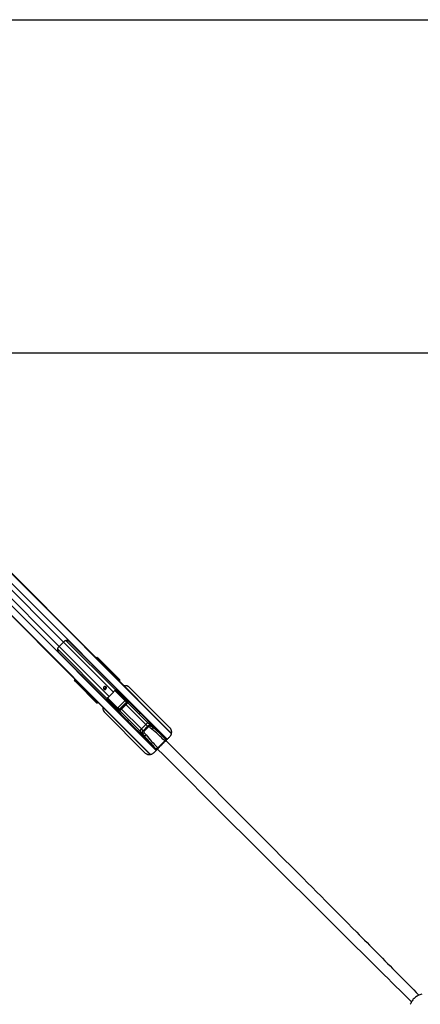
# Model space of a CAD drawing. Header units: millimetres. Extents: x 20 to 19631, y 28 to 16288.
# Tile 84 of 124: x 7122 to 8401, y 13040 to 16179. Entities that reach past the tile are written whole.
import ezdxf

# ---------------------------------------------------------------- set-up
doc = ezdxf.new("R2010")
doc.units = ezdxf.units.MM
doc.header["$LTSCALE"] = 2
doc.layers.add('COMPONENT_GEOMETRY', color=7, linetype='Continuous')
doc.styles.add('SLDTEXTSTYLE0', font='TXT', dxfattribs={"width": 0.75})
doc.dimstyles.new('SLDDIMSTYLE1', dxfattribs={"dimtxt": 100, "dimasz": 6.604, "dimexe": 0, "dimexo": 0.0625, "dimgap": 25, "dimtad": 0, "dimtih": 1, "dimtoh": 1, "dimdec": 1, "dimrnd": 1e-09, "dimzin": 12, "dimdsep": 46, "dimtxsty": 'SLDTEXTSTYLE0', "dimsah": 1, "dimcen": 0.09, "dimadec": 0, "dimazin": 3, "dimtfac": 1, "dimtdec": 1, "dimtofl": 0, "dimtmove": 0, "dimatfit": 3, "dimfxl": 1, "dimfrac": 2, "dimtolj": 1, "dimtzin": 12, "dimarcsym": 0})

# ---------------------------------------------------------------- blocks, each defined once
blk = doc.blocks.new('_D_2')
at = {"layer": 'COMPONENT_GEOMETRY', "color": 7}
for p, q in [((7072.8, 16178.8), (13410.4, 16178.8)), ((13404, 16178.8), (13404, 13243.2)), ((13167, 13222.9), (13136.6, 13222.9)), ((13136.6, 13222.9), (13136.6, 13064.1)), ((13641.1, 13222.9), (13671.5, 13222.9)), ((13671.5, 13222.9), (13671.5, 13064.1)), ((13136.6, 13064.1), (13167, 13064.1)), ((13671.5, 13064.1), (13641.1, 13064.1)), ((13404, 9978.9), (13404, 12914.5)), ((8897.8, 9978.9), (13410.4, 9978.9))]:
    blk.add_line(p, q, dxfattribs=at)
for points in [[(13404, 16178.8), (13403, 16172.2), (13405.1, 16172.2)], [(13404, 9978.9), (13405.1, 9985.5), (13403, 9985.5)]]:
    blk.add_solid(points, dxfattribs=at)
at = {"layer": 'COMPONENT_GEOMETRY', "color": 7, "char_height": 100, "attachment_point": 1, "style": 'SLDTEXTSTYLE0'}
for s, insert in [('10\'2.05"', (13167, 13193)), ('3100mm', (13131.3, 13043.4))]:
    blk.add_mtext(s, dxfattribs=dict(at, insert=insert))

msp = doc.modelspace()

# ---------------------------------------------------------------- linework, layer by layer
at = {"color": 7, "linetype": 'Continuous', "lineweight": 25}
for p, q in [((6339.85, 15170.79), (7366.65, 14143.99)), ((6342.27, 15167.82), (7381.88, 14128.2)), ((6274.94, 15100.48), (7319.41, 14056.01)), ((6572.29, 14802.58), (7303.69, 14071.18)), ((7262.04, 14194.64), (7248.12, 14180.71)), ((7592.02, 13883.97), (7278.86, 14197.13)), ((7245.63, 14163.89), (7558.79, 13850.73)), ((7366.65, 14143.99), (7370.95, 14139.68)), ((7369.58, 14145.7), (7372.25, 14143.04)), ((7372.04, 14143.84), (7369.58, 14145.7)), ((7370.95, 14139.68), (7378.46, 14132.17)), ((7373.44, 14139.33), (7372.2, 14140.26)), ((7372.25, 14143.04), (7373.49, 14142.1)), ((7421.12, 14092.41), (7375.68, 14137.84)), ((7377.32, 14138.54), (7439.69, 14076.17)), ((7377.78, 14138.51), (7441.44, 14074.85)), ((7378.46, 14132.17), (7383.63, 14127)), ((7381.88, 14128.2), (7393.47, 14115.76)), ((7381.88, 14128.2), (7386.19, 14123.89)), ((7383.63, 14127), (7389.66, 14120.97)), ((7386.19, 14123.89), (7393.07, 14116.51)), ((7386.19, 14123.89), (7392.08, 14118)), ((7389.66, 14120.97), (7391.82, 14118.82)), ((7391.82, 14118.82), (7606.9, 13903.74)), ((7393.07, 14116.51), (7392.08, 14118)), ((7392.08, 14118), (7394.24, 14115.85)), ((7395.49, 14113.94), (7394.24, 14115.85)), ((7299.72, 14070.5), (7297.05, 14073.18)), ((7298.91, 14070.71), (7297.05, 14073.18)), ((7300.66, 14069.26), (7299.72, 14070.5)), ((7302.49, 14070.56), (7303.43, 14069.31)), ((7303.69, 14071.18), (7307.98, 14066.89)), ((7366.58, 14003.06), (7304.21, 14065.43)), ((7304.24, 14064.97), (7367.9, 14001.31)), ((7304.91, 14067.07), (7350.35, 14021.63)), ((7307.98, 14066.89), (7320.59, 14054.28)), ((7428.13, 14084.23), (7421.43, 14092.31)), ((7422.81, 14092.34), (7429.5, 14084.27)), ((7430.58, 14083.19), (7425.79, 14089.21)), ((7425.89, 14089.1), (7425.79, 14089.21)), ((7430.65, 14083.12), (7425.89, 14089.1)), ((7428.81, 14082.85), (7427.91, 14083.75)), ((7429.86, 14081.8), (7428.81, 14082.85)), ((7429.5, 14084.27), (7430.58, 14083.19)), ((7429.82, 14080.82), (7430.33, 14081.33)), ((7430.65, 14083.12), (7430.58, 14083.19)), ((7436.12, 14076.15), (7431.43, 14081.81)), ((7432.92, 14081.71), (7437.49, 14076.2)), ((7438.49, 14075.2), (7435.27, 14079.24)), ((7438.55, 14075.13), (7435.34, 14079.15)), ((7435.62, 14075.39), (7435.9, 14075.67)), ((7435.62, 14075.39), (7436.51, 14074.49)), ((7435.9, 14075.67), (7436.79, 14074.77)), ((7436.79, 14074.77), (7436.51, 14074.49)), ((7436.51, 14074.49), (7437.49, 14073.52)), ((7437.77, 14073.8), (7436.79, 14074.77)), ((7437.49, 14076.2), (7438.49, 14075.2)), ((7437.49, 14073.52), (7437.77, 14073.8)), ((7437.95, 14073.06), (7438.23, 14073.34)), ((7438.49, 14075.2), (7438.55, 14075.13)), ((7439.69, 14076.17), (7441.44, 14074.85)), ((7324.27, 14051.49), (7319.41, 14056.01)), ((7319.41, 14056.01), (7325.72, 14049.71)), ((7320.59, 14054.28), (7322.75, 14052.13)), ((7322.75, 14052.13), (7538.51, 13836.37)), ((7325.72, 14049.71), (7326.09, 14049.46)), ((7421.26, 14035.42), (7407.34, 14021.49)), ((7462.9, 14004.73), (7428.41, 14039.22)), ((7428.89, 14040.15), (7463.38, 14005.66)), ((7465.57, 14005.67), (7430.87, 14040.29)), ((7433.46, 14040.53), (7467.43, 14006.64)), ((7435.42, 14040.42), (7435.15, 14040.15)), ((7601.43, 13921.66), (7473.19, 14049.9)), ((7358.48, 14013.25), (7350.41, 14019.94)), ((7350.44, 14021.33), (7358.52, 14014.62)), ((7353.55, 14016.96), (7359.56, 14012.17)), ((7353.55, 14016.96), (7353.67, 14016.87)), ((7353.66, 14016.86), (7359.63, 14012.11)), ((7359.56, 14012.17), (7358.48, 14013.25)), ((7359.01, 14014.85), (7359.9, 14013.95)), ((7359.9, 14013.95), (7360.96, 14012.89)), ((7360.94, 14011.32), (7366.6, 14006.63)), ((7366.56, 14005.26), (7361.04, 14009.83)), ((7361.42, 14012.43), (7361.93, 14012.94)), ((7363.52, 14007.48), (7367.55, 14004.27)), ((7363.6, 14007.41), (7367.63, 14004.2)), ((7367.55, 14004.27), (7366.56, 14005.26)), ((7367.9, 14001.31), (7366.58, 14003.06)), ((7367.08, 14006.86), (7367.36, 14007.14)), ((7367.98, 14005.96), (7367.08, 14006.86)), ((7368.26, 14006.24), (7367.36, 14007.14)), ((7368.26, 14006.24), (7367.98, 14005.96)), ((7367.98, 14005.96), (7368.95, 14004.99)), ((7369.23, 14005.27), (7368.26, 14006.24)), ((7368.95, 14004.99), (7369.23, 14005.27)), ((7369.42, 14004.52), (7369.7, 14004.8)), ((7369.7, 14004.8), (7369.87, 14005)), ((7401.73, 14011.65), (7401.93, 14013.9)), ((7436.11, 13975.32), (7402.22, 14009.29)), ((7402.61, 14007.6), (7402.33, 14007.33)), ((7402.46, 14011.88), (7437.08, 13977.18)), ((7437.09, 13979.37), (7402.6, 14013.86)), ((7403.53, 14014.35), (7438.02, 13979.86)), ((7435.24, 13984.83), (7457.92, 14007.51)), ((7458.13, 14007.3), (7435.45, 13984.62)), ((7439.77, 13979.45), (7463.3, 14002.99)), ((7463.73, 14002.57), (7440.19, 13979.03)), ((7440.24, 13976.93), (7465.82, 14002.52)), ((7442.12, 13975.05), (7467.7, 14000.64)), ((7448.83, 14026.49), (7462.93, 14012.42)), ((7457.92, 14007.51), (7458.13, 14007.3)), ((7458.07, 14008.75), (7462.9, 14004.73)), ((7463.3, 14002.99), (7458.13, 14007.3)), ((7467.43, 14006.64), (7462.93, 14012.42)), ((7463.3, 14002.99), (7463.73, 14002.57)), ((7467.85, 14006.18), (7463.39, 14011.91)), ((7495.15, 13980.13), (7463.44, 14011.84)), ((7393.56, 13970.27), (7521.8, 13842.03)), ((7416.27, 13993.92), (7430.33, 13979.82)), ((7430.33, 13979.82), (7436.11, 13975.32)), ((7430.84, 13979.37), (7436.58, 13974.91)), ((7430.92, 13979.31), (7462.62, 13947.6)), ((7438.02, 13979.86), (7434, 13984.68)), ((7435.24, 13984.83), (7435.45, 13984.62)), ((7435.45, 13984.62), (7439.77, 13979.45)), ((7439.77, 13979.45), (7440.19, 13979.03)), ((7548.34, 13926.94), (7509.6, 13965.68)), ((7477.07, 13933.15), (7515.82, 13894.41)), ((7514.06, 13903.24), (7506.85, 13910.45)), ((7507.48, 13908.34), (7520.25, 13895.57)), ((7510.72, 13917.64), (7525.11, 13932.03)), ((7516.2, 13912.17), (7510.72, 13917.64)), ((7516.2, 13912.17), (7530.59, 13926.55)), ((7516.2, 13912.17), (7518.45, 13909.91)), ((7532.84, 13924.3), (7518.45, 13909.91)), ((7530.59, 13926.55), (7525.11, 13932.03)), ((7530.59, 13926.55), (7532.84, 13924.3)), ((7539.52, 13928.69), (7532.31, 13935.9)), ((7534.41, 13935.27), (7547.18, 13922.5)), ((7588.04, 13885.55), (7544.12, 13929.47)), ((7557.21, 13854.72), (7513.29, 13898.64)), ((7562.8, 13857.61), (7585.14, 13879.96)), ((7582.34, 13892.25), (7581.83, 13891.76)), ((7584.47, 13880.62), (7585.14, 13879.96)), ((7585.14, 13879.96), (7585.14, 13879.96)), ((7588.71, 13884.88), (7588.04, 13885.55)), ((7590.83, 13882.75), (7588.71, 13884.88)), ((7550.08, 13842.03), (7561.82, 13853.77)), ((7551, 13860.93), (7550.5, 13860.41)), ((7557.88, 13854.05), (7557.21, 13854.72)), ((7560, 13851.92), (7557.88, 13854.05)), ((7562.13, 13858.28), (7562.8, 13857.61)), ((7562.8, 13857.61), (7562.8, 13857.61))]:
    msp.add_line(p, q, dxfattribs=at)
at = {"color": 8, "linetype": 'Continuous', "lineweight": 25}
for p, q in [((6344.23, 15164.85), (7606.62, 13902.46)), ((6329.46, 15149.08), (7593.29, 13885.24)), ((6277.9, 15098.53), (7539.79, 13836.64)), ((6293.68, 15113.29), (7557.51, 13849.46)), ((6356.02, 15072.81), (7248.12, 14180.71)), ((6369.94, 15086.74), (7262.04, 14194.64)), ((7262.04, 14194.64), (7421.26, 14035.42)), ((7270.03, 14199.82), (7427.9, 14041.94)), ((7242.93, 14172.73), (7400.81, 14014.85)), ((7248.12, 14180.71), (7407.34, 14021.49)), ((7372.31, 14138.32), (7373.44, 14139.33)), ((7375.68, 14137.84), (7374.15, 14136.48)), ((7394.24, 14115.85), (7606.83, 13903.26)), ((7303.43, 14069.31), (7304.43, 14070.44)), ((7306.27, 14068.6), (7304.91, 14067.07)), ((7419.8, 14090.83), (7421.12, 14092.41)), ((7421.39, 14092.27), (7420.01, 14090.62)), ((7427.4, 14083.24), (7427.91, 14083.75)), ((7428.81, 14082.85), (7428.3, 14082.34)), ((7429.35, 14081.29), (7429.86, 14081.8)), ((7430.33, 14081.33), (7429.86, 14081.8)), ((7430.03, 14080.6), (7431.16, 14081.95)), ((7431.43, 14081.81), (7430.24, 14080.39)), ((7431.38, 14082.15), (7430.84, 14082.69)), ((7437.49, 14073.52), (7437.95, 14073.06)), ((7437.77, 14073.8), (7438.23, 14073.34)), ((7437.85, 14072.79), (7437.87, 14072.8)), ((7325.72, 14049.71), (7538.96, 13836.46)), ((7457.83, 14008.29), (7425.76, 14040.36)), ((7426.16, 14040.66), (7458.07, 14008.75)), ((7427.79, 14041.69), (7428.86, 14040.83)), ((7350.35, 14021.63), (7351.92, 14022.95)), ((7352.13, 14022.74), (7350.49, 14021.37)), ((7359.01, 14014.85), (7359.52, 14015.36)), ((7359.64, 14012.1), (7359.56, 14012.17)), ((7360.41, 14014.46), (7359.9, 14013.95)), ((7360.07, 14011.91), (7360.6, 14011.38)), ((7360.8, 14011.59), (7362.15, 14012.72)), ((7362.36, 14012.51), (7360.94, 14011.32)), ((7360.96, 14012.89), (7361.47, 14013.4)), ((7361.42, 14012.43), (7360.96, 14012.89)), ((7367.63, 14004.2), (7367.55, 14004.27)), ((7369.42, 14004.52), (7368.95, 14004.99)), ((7369.7, 14004.8), (7369.23, 14005.27)), ((7369.95, 14004.89), (7369.97, 14004.91)), ((7400.5, 14011.29), (7401.81, 14010.3)), ((7434, 13984.68), (7402.12, 14016.56)), ((7402.46, 14016.93), (7434.47, 13984.92)), ((7467.7, 14000.64), (7465.82, 14002.52)), ((7467.64, 14000.57), (7532.31, 13935.9)), ((7442.12, 13975.05), (7440.24, 13976.93)), ((7442.18, 13975.12), (7506.85, 13910.45)), ((7447.71, 13980.65), (7510.72, 13917.64)), ((7462.1, 13995.04), (7525.11, 13932.03)), ((7591.2, 13883.39), (7582.34, 13892.25)), ((7586.58, 13878.51), (7585.14, 13879.96)), ((7550.5, 13860.41), (7559.48, 13851.43)), ((7564.24, 13856.17), (7562.8, 13857.61))]:
    msp.add_line(p, q, dxfattribs=at)
at = {"color": 7, "linetype": 'Continuous', "lineweight": 25, "flags": 128}
for points in [[(8895.3, 15116.02), (8254.71, 15116.02), (7614.11, 15116.04), (6984.75, 15116.07), (6411.39, 15116.1)], [(7397.9, 14051.93), (7396.36, 14052.93), (7394.51, 14053.24), (7392.65, 14052.81), (7391.04, 14051.71), (7389.94, 14050.11), (7389.51, 14048.24), (7389.83, 14046.4), (7390.83, 14044.85), (7392.37, 14043.85), (7394.21, 14043.54), (7396.08, 14043.97), (7397.69, 14045.07), (7398.79, 14046.67), (7399.21, 14048.54), (7398.9, 14050.39), (7397.9, 14051.93)], [(7509.6, 13965.68), (7509.6, 13965.68), (7507.88, 13967.34), (7505.29, 13969.8), (7502.24, 13972.71), (7500.69, 13974.22), (7499.21, 13975.67), (7497.87, 13977.03), (7496.7, 13978.24), (7495.07, 13980.01), (7494.54, 13980.69), (7495.15, 13980.13), (7495.15, 13980.13)], [(7470.01, 13940.55), (7469.99, 13940.58), (7466.93, 13943.49), (7464.34, 13945.95), (7462.62, 13947.61), (7462.07, 13948.22), (7462.74, 13947.68), (7464.52, 13946.05), (7465.73, 13944.88), (7467.09, 13943.53), (7468.55, 13942.06), (7470.05, 13940.51), (7472.97, 13937.46), (7475.42, 13934.86), (7477.07, 13933.15), (7477.07, 13933.15)]]:
    msp.add_lwpolyline(points, dxfattribs=at)
at = {"color": 7, "linetype": 'Continuous', "lineweight": 25}
for centre, radius, start, end in [((7293.54, 14163.23), 44.48, 127.7826, 135.08299), ((7279.52, 14149.21), 44.48, 134.91701, 142.2174), ((7370.81, 14141.68), 1.98, 314.46278, 43.28196), ((7372.05, 14140.74), 1.98, 314.46278, 43.28196), ((7377.11, 14136.77), 1.79, 83.28389, 142.93745), ((7376.24, 14107.57), 18.97, 33.36609, 44.95795), ((7378.39, 14105.41), 18.97, 33.36609, 44.95795), ((7301.08, 14071.94), 1.98, 226.71804, 315.53722), ((7302.01, 14070.7), 1.98, 226.71804, 315.53722), ((7305.99, 14065.64), 1.79, 127.06255, 186.71611), ((7421.66, 14093.1), 0.878, 231.75739, 251.60224), ((7421.63, 14093.08), 0.796, 232.78764, 255.04984), ((7422.89, 14092.48), 0.161, 238.83961, 294.83918), ((7425.88, 14089.36), 0.178, 241.13554, 299.17095), ((7428.84, 14083.55), 0.98, 47.39254, 136.15841), ((7431.71, 14082.64), 0.878, 231.75739, 251.60224), ((7432.45, 14082.96), 1.34, 217.07771, 229.02906), ((7433.01, 14081.91), 0.222, 245.96385, 306.54975), ((7435.36, 14079.46), 0.237, 247.3806, 308.39441), ((7436.83, 14075.47), 0.98, 47.39254, 136.15841), ((7333.99, 14067.7), 18.96, 225.04062, 236.5012), ((7336.15, 14065.55), 18.97, 225.04205, 236.63391), ((7393.08, 14049.38), 3.27, 170.87202, 318.67567), ((7392.99, 14049.76), 5.05, 237.85467, 32.14533), ((7393.34, 14049.66), 3.27, 311.86542, 98.5869), ((7379.5, 14077.23), 59.1, 314.96371, 320.45217), ((7429.18, 14039.87), 1.01, 108.69471, 219.84659), ((7429.5, 14039.24), 1.1, 124.00776, 180.96676), ((7430.8, 14040.58), 1.96, 172.73075, 192.6305), ((7432.35, 14040.23), 1.48, 147.53565, 177.54384), ((7432.15, 14040.41), 0.618, 26.59048, 60.31331), ((7349.67, 14021.12), 0.796, 14.95016, 37.21236), ((7349.66, 14021.09), 0.878, 18.39776, 38.24261), ((7350.27, 14019.86), 0.161, 335.16082, 31.16039), ((7353.39, 14016.88), 0.178, 330.82905, 28.86446), ((7359.2, 14013.91), 0.98, 133.84159, 222.60746), ((7359.79, 14010.31), 1.34, 40.97094, 52.92229), ((7360.11, 14011.05), 0.878, 18.39776, 38.24261), ((7360.84, 14009.74), 0.222, 323.45025, 24.03615), ((7363.3, 14007.39), 0.237, 321.60559, 22.6194), ((7367.28, 14005.92), 0.98, 133.84159, 222.60746), ((7402.52, 14010.41), 1.48, 92.45616, 122.46435), ((7402.35, 14010.6), 0.618, 209.68669, 243.40952), ((7402.88, 14013.57), 1.01, 50.15341, 161.30529), ((7402.17, 14011.95), 1.96, 77.3695, 97.26925), ((7403.51, 14013.25), 1.1, 89.03324, 145.99224), ((7365.52, 14063.25), 59.1, 309.54783, 315.03629), ((7457.53, 14008.74), 0.549, 304.00776, 0.96676), ((7463.99, 14004.75), 1.1, 124.00776, 180.96676), ((7467.4, 14004.45), 2.2, 89.13131, 146.03914), ((7434.01, 13985.23), 0.549, 269.03324, 325.99224), ((7438.31, 13975.36), 2.2, 123.96086, 180.86869), ((7438, 13978.76), 1.1, 89.03324, 145.99224), ((7516.93, 13909.67), 10.1, 127.87112, 175.57307), ((7539.81, 13918.46), 33.92, 193.67343, 239.92676), ((7549.01, 13921.91), 43.69, 195.21172, 198.09368), ((7530.52, 13915.53), 24.13, 197.34007, 224.44159), ((7509.03, 13917.28), 14.92, 289.71769, 313.07071), ((7533.09, 13925.83), 10.1, 94.42693, 142.12888), ((7524.29, 13902.95), 33.92, 30.07324, 76.32657), ((7520.84, 13893.74), 43.69, 71.90632, 74.78828), ((7527.22, 13912.24), 24.13, 45.55841, 72.65993), ((7525.47, 13933.72), 14.92, 316.92929, 340.28231), ((7533.66, 13927.36), 14.36, 315.91477, 340.24584), ((7515.4, 13909.09), 14.36, 289.75416, 314.08523), ((7583.04, 13891.53), 1, 45, 134), ((7578.36, 13888.8), 10.21, 306.77, 341.38786), ((7579.03, 13888.14), 10.21, 306.77, 341.38786), ((7551.22, 13859.71), 1, 136, 225), ((7553.95, 13864.39), 10.21, 288.61214, 323.23), ((7554.62, 13863.73), 10.21, 288.61214, 323.23)]:
    msp.add_arc(centre, radius, start, end, dxfattribs=at)
at = {"color": 8, "linetype": 'Continuous', "lineweight": 25}
for centre, radius, start, end in [((7429.59, 14064.48), 11.74, 41.25076, 45.15531), ((7439.47, 14074.5), 1.68, 82.6449, 139.88631), ((7368.25, 14003.28), 1.68, 130.11369, 187.3551), ((7378.27, 14013.17), 11.74, 224.84469, 228.74924)]:
    msp.add_arc(centre, radius, start, end, dxfattribs=at)
at = {"color": 7, "linetype": 'Continuous', "lineweight": 25}
for centre, major_axis, ratio, start_param, end_param in [((7365.4, 14141.4), (4.24, 4.24), 0.3295798, 0.0460032, 1.1020644), ((7253.51, 14030.85), (-222.39, 222.39), 0.5087356, 4.6425758, 4.712389), ((7257.82, 14026.54), (-222.39, 222.39), 0.5087356, 4.6425758, 4.712389), ((7376.05, 14139.84), (4.33, -4.18), 0.0438581, 1.2020967, 2.7976428), ((7374.78, 14137.99), (1.57, -1.28), 0.2462972, 1.1660183, 2.7615644), ((7376.17, 14139.43), (2.88, -2.79), 0.0438581, 1.2020967, 2.7976428), ((7393.88, 14115.56), (-1.68, 1.76), 0.0656844, 1.3963176, 3.4917197), ((7301.36, 14077.35), (4.24, 4.24), 0.3295798, 2.0395283, 3.0955894), ((7302.91, 14066.7), (-4.18, 4.33), 0.0438581, 0.3439498, 1.939496), ((7303.32, 14066.59), (-2.79, 2.88), 0.0438581, 0.3439498, 1.939496), ((7304.76, 14067.98), (-1.28, 1.57), 0.2462972, 0.3800283, 1.9755744), ((7416.82, 14184.32), (-221.5, 221.5), 0.5107684, 1.5707963, 1.6406095), ((7421.12, 14180.03), (-221.5, 221.5), 0.5107684, 1.5707963, 1.6398026), ((7419.87, 14093.17), (1.41, 1.41), 0.7241758, 4.8869219, 4.9129515), ((7420.19, 14092.84), (1.77, 1.77), 0.5087004, 4.8869219, 4.9129515), ((7480.96, 14031.37), (-70.97, 74.51), 0.0008516, 0.6113881, 0.681222), ((7481.32, 14031.72), (-71.32, 74.15), 0.0006481, 0.6130958, 0.6829297), ((7427.78, 14083.88), (0.354, 0.354), 0.3743577, 4.712389, 6.2482787), ((7428.43, 14083.22), (1.06, 1.06), 0.3524771, 4.712389, 6.2482787), ((7429.51, 14082.15), (1.06, 1.06), 0.3305965, 4.712389, 6.2482787), ((7432.48, 14080.57), (-1.06, 1.62), 0.7727027, 0.0352335, 0.2292342), ((7432.42, 14080.75), (-0.83, 1.22), 0.6768411, 0.031853, 0.2258537), ((7480.96, 14031.37), (-70.97, 74.51), 0.0008516, 0.8281158, 0.8722649), ((7481.32, 14031.72), (-71.32, 74.15), 0.0006481, 0.8298235, 0.8739726), ((7435.76, 14075.8), (0.354, 0.354), 0.3743577, 4.712389, 6.2482787), ((7436.42, 14075.15), (1.06, 1.06), 0.3524771, 4.712389, 6.2482787), ((7437.41, 14074.15), (1.06, 1.06), 0.3305965, 4.712389, 6.2482787), ((7436.79, 14073.39), (3.27, 2.34), 0.932843, 4.8660535, 6.4380058), ((7438.42, 14072.16), (3.69, 1.73), 0.9084912, 5.0290275, 6.6009798), ((7324.47, 14051.08), (1.76, -1.68), 0.0656844, 5.9330583, 8.0305561), ((7368.19, 14087.33), (84.02, -68.6), 0.0107882, 0.7805081, 0.8197113), ((7431.81, 14032.86), (-5.76, 5.76), 0.8205601, 5.5267292, 5.8030992), ((7468.17, 14009.78), (192.03, -191.31), 0.0067039, 4.5402138, 4.6182287), ((7349.58, 14022.89), (1.41, 1.41), 0.7241758, 4.5118264, 4.5378561), ((7411.38, 13961.79), (74.51, -70.97), 0.0008516, 2.4603707, 2.5302045), ((7411.03, 13961.43), (74.15, -71.32), 0.0006481, 2.458663, 2.5284968), ((7349.91, 14022.56), (1.77, 1.77), 0.5087004, 4.5118264, 4.5378561), ((7359.53, 14014.32), (1.06, 1.06), 0.3524771, 3.1764992, 4.712389), ((7358.87, 14014.98), (0.354, 0.354), 0.3743577, 3.1764992, 4.712389), ((7360.61, 14013.24), (1.06, 1.06), 0.3305965, 3.1764992, 4.712389), ((7362.19, 14010.27), (1.62, -1.06), 0.7727027, 2.9123584, 3.1063592), ((7362, 14010.33), (1.22, -0.83), 0.6768411, 2.9157389, 3.1097396), ((7411.03, 13961.43), (74.15, -71.32), 0.0006481, 2.2676201, 2.3117691), ((7411.38, 13961.79), (74.51, -70.97), 0.0008516, 2.2693278, 2.3134769), ((7367.61, 14006.33), (1.06, 1.06), 0.3524771, 3.1764992, 4.712389), ((7369.36, 14005.96), (2.34, 3.27), 0.932843, 2.9867722, 4.5587245), ((7366.95, 14006.99), (0.354, 0.354), 0.3743577, 3.1764992, 4.712389), ((7368.6, 14005.34), (1.06, 1.06), 0.3305965, 3.1764992, 4.712389), ((7370.59, 14004.33), (1.73, 3.69), 0.9084912, 2.8237982, 4.3957505), ((7432.97, 13974.59), (-191.31, 192.03), 0.0067039, 4.8065492, 4.8845862), ((7355.43, 14074.57), (-68.6, 84.02), 0.0107882, 2.3218814, 2.3610846), ((7409.89, 14010.94), (-5.76, 5.76), 0.8205601, 0.4800861, 0.7564561), ((7457.47, 14007.95), (0.472, -0.414), 0.7960113, 6.2316645, 7.7727784), ((7457.35, 14008.06), (0.811, -0.731), 0.9160627, 6.2417268, 7.7828408), ((7462.14, 14004.06), (1.2, -1.04), 0.6306565, 6.2304961, 7.7716101), ((7460.19, 14009.5), (-3.02, 3.58), 0.8534878, 4.6655123, 4.8124468), ((7461.91, 14004.3), (1.89, -1.66), 0.7960113, 6.2316645, 7.7727784), ((7464.2, 14004.21), (-1.51, 1.79), 0.8534878, 3.213545, 4.8124468), ((7464.67, 14003.75), (-2.8, 3.2), 0.9399897, 3.200151, 4.7990528), ((7433.25, 13982.56), (3.58, -3.02), 0.8534878, 4.6123311, 4.7592657), ((7434.69, 13985.4), (-0.731, 0.811), 0.9160627, 1.6419372, 3.1830512), ((7434.81, 13985.29), (-0.414, 0.472), 0.7960113, 1.6519995, 3.1931135), ((7439.01, 13978.08), (3.2, -2.8), 0.9399897, 4.6257252, 6.224627), ((7438.54, 13978.55), (1.79, -1.51), 0.8534878, 4.6123311, 6.2112329), ((7438.46, 13980.84), (-1.66, 1.89), 0.7960113, 1.6519995, 3.1931135), ((7438.69, 13980.61), (-1.04, 1.2), 0.6306565, 1.6531679, 3.1942819), ((7520.49, 13907.88), (5.66, 5.66), 0.7578134, 1.5707963, 2.932539), ((7521.16, 13907.2), (2.71, -2.71), 0.5211931, 3.1415927, 4.5033353), ((7736.89, 13998.11), (303.43, -303.43), 0.5211931, 4.5033353, 4.526493), ((7534.87, 13922.27), (5.66, 5.66), 0.7578134, 0.2090536, 1.5707963), ((7535.55, 13921.59), (2.71, -2.71), 0.5211931, 1.77985, 3.1415927), ((7444.64, 13705.86), (303.43, -303.43), 0.5211931, 1.7566923, 1.77985), ((7443.96, 13706.54), (305, -305), 0.5324147, 1.7566923, 1.77985), ((7475.58, 13771.73), (208.93, -208.93), 0.5211931, 1.5707963, 1.7566923), ((7474.9, 13772.41), (210.51, -210.51), 0.5374519, 1.5707963, 1.6940433), ((7736.21, 13998.79), (305, -305), 0.5324147, 4.5033353, 4.526493), ((7671.02, 13967.17), (208.93, -208.93), 0.5211931, 4.526493, 4.712389), ((7670.35, 13967.85), (210.51, -210.51), 0.5374519, 4.5891084, 4.712389)]:
    msp.add_ellipse(centre, major_axis=major_axis, ratio=ratio, start_param=start_param, end_param=end_param, dxfattribs=at)
at = {"color": 8, "linetype": 'Continuous', "lineweight": 25}
for centre, major_axis, ratio, start_param, end_param in [((7368.08, 14138.73), (4.24, 4.24), 0.3295099, 0.0458673, 1.1028005), ((7369.41, 14137.4), (2.83, 2.83), 0.3295798, 0.0460032, 0.8278434), ((7304.02, 14074.68), (4.24, 4.24), 0.3295099, 2.0387921, 3.0957254), ((7305.36, 14073.34), (2.83, 2.83), 0.3295798, 2.3137493, 3.0955894), ((7435.48, 14075.52), (0.354, 0.354), 0.3743577, 4.158029, 4.712389), ((7436.55, 14074.13), (1.85, 0.86), 0.9084912, 5.0290275, 5.3492624), ((7450.81, 14019.9), (-28.45, 34.84), 0.0109144, 0.8684522, 0.9282339), ((7367.23, 14007.27), (0.354, 0.354), 0.3743577, 4.712389, 5.266749), ((7368.62, 14006.21), (0.86, 1.85), 0.9084912, 4.074793, 4.3957505), ((7422.85, 13991.94), (34.84, -28.45), 0.0109144, 2.2133587, 2.2731404), ((7474.9, 13772.41), (210.51, -210.51), 0.5374519, 1.6940433, 1.7566923), ((7670.35, 13967.85), (210.51, -210.51), 0.5374519, 4.526493, 4.5891084)]:
    msp.add_ellipse(centre, major_axis=major_axis, ratio=ratio, start_param=start_param, end_param=end_param, dxfattribs=at)
at = {"color": 7, "linetype": 'Continuous', "lineweight": 25}
for points, knots in [([(7278.86, 14197.13), (7278.48, 14197.46), (7277.58, 14198.26), (7275.43, 14199.38), (7272.59, 14200.12), (7269.21, 14200.06), (7267.25, 14198.93), (7266.29, 14198.39)], [0, 0, 0, 0, 0.10962694, 0.25672778, 0.49978841, 0.75517788, 1, 1, 1, 1]), ([(7244.37, 14176.47), (7243.87, 14175.64), (7242.89, 14173.99), (7242.59, 14170.95), (7243.07, 14168.2), (7244.05, 14165.96), (7244.92, 14164.64), (7245.45, 14164.08), (7245.63, 14163.89)], [0, 0, 0, 0, 0.2129283, 0.4246049, 0.6767712, 0.8300264, 0.9444848, 1, 1, 1, 1]), ([(7378.46, 14132.17), (7378.69, 14131.95), (7379.13, 14131.5), (7380.04, 14130.57), (7381.02, 14129.58), (7381.97, 14128.63), (7382.79, 14127.82), (7383.37, 14127.25), (7383.63, 14127.01), (7383.63, 14127), (7383.63, 14127)], [0, 0, 0, 0, 0.1335987, 0.2671966, 0.4008119, 0.5344211, 0.6680123, 0.8016105, 0.9352267, 1, 1, 1, 1]), ([(7421.15, 14092.45), (7421.17, 14092.47), (7421.26, 14092.59), (7421.47, 14092.76), (7421.8, 14092.88), (7422.12, 14092.87), (7422.43, 14092.76), (7422.72, 14092.57), (7422.88, 14092.42), (7422.96, 14092.34)], [0, 0, 0, 0, 0.0324038, 0.2220781, 0.3811988, 0.5433613, 0.6728153, 0.8347469, 1, 1, 1, 1]), ([(7422.81, 14092.34), (7422.75, 14092.4), (7422.65, 14092.51), (7422.49, 14092.61), (7422.36, 14092.67), (7422.27, 14092.7), (7422.12, 14092.72), (7421.93, 14092.7), (7421.68, 14092.58), (7421.52, 14092.44), (7421.44, 14092.33), (7421.43, 14092.31)], [0, 0, 0, 0, 0.1655111, 0.2835853, 0.3149316, 0.4135053, 0.4333733, 0.5928838, 0.760419, 0.9651718, 1, 1, 1, 1]), ([(7430.33, 14081.33), (7430.4, 14081.41), (7430.59, 14081.62), (7430.8, 14081.97), (7430.9, 14082.39), (7430.86, 14082.79), (7430.72, 14083), (7430.65, 14083.12)], [0, 0, 0, 0, 0.1526816, 0.4213754, 0.6263891, 0.8018835, 1, 1, 1, 1]), ([(7431.38, 14082.15), (7431.48, 14082.21), (7431.69, 14082.33), (7432.07, 14082.35), (7432.44, 14082.26), (7432.82, 14082.05), (7433.02, 14081.85), (7433.14, 14081.74)], [0, 0, 0, 0, 0.1837229, 0.3577538, 0.5459259, 0.7461896, 1, 1, 1, 1]), ([(7432.92, 14081.71), (7432.83, 14081.79), (7432.69, 14081.94), (7432.39, 14082.1), (7432.1, 14082.15), (7431.81, 14082.1), (7431.65, 14082), (7431.57, 14081.95)], [0, 0, 0, 0, 0.2616949, 0.4547577, 0.6342319, 0.8078503, 1, 1, 1, 1]), ([(7437.75, 14072.89), (7437.78, 14072.91), (7437.85, 14072.96), (7437.92, 14073.02), (7437.95, 14073.06)], [0, 0, 0, 0, 0.4679841, 1, 1, 1, 1]), ([(7438.23, 14073.34), (7438.3, 14073.41), (7438.5, 14073.63), (7438.71, 14073.98), (7438.8, 14074.4), (7438.76, 14074.79), (7438.63, 14075.01), (7438.55, 14075.13)], [0, 0, 0, 0, 0.1526816, 0.4213754, 0.6263891, 0.8018835, 1, 1, 1, 1]), ([(7427.9, 14041.94), (7427.18, 14041.49), (7426.17, 14040.86), (7425.31, 14039.88), (7425.07, 14039.6)], [0, 0, 0, 0, 0.720131, 1, 1, 1, 1]), ([(7436.35, 14039.64), (7436.35, 14039.64), (7435.92, 14040.07), (7434.71, 14041.08), (7432.68, 14042.12), (7430.54, 14042.51), (7428.96, 14042.39), (7428.23, 14042.08), (7427.9, 14041.94)], [0, 0, 0, 0, 0.0026713, 0.1953579, 0.507159, 0.7219581, 0.8748674, 1, 1, 1, 1]), ([(7428.86, 14040.83), (7429.26, 14040.91), (7430.01, 14041.05), (7430.76, 14041.03), (7431.1, 14041.02)], [0, 0, 0, 0, 0.544713, 1, 1, 1, 1]), ([(7432.7, 14040.68), (7432.6, 14040.67), (7432.37, 14040.63), (7431.84, 14040.53), (7431.32, 14040.41), (7430.96, 14040.32), (7430.87, 14040.29)], [0, 0, 0, 0, 0.2055736, 0.4344383, 0.8552633, 1, 1, 1, 1]), ([(7431.1, 14041.02), (7431.37, 14041.01), (7431.75, 14040.99), (7432.21, 14040.95), (7432.38, 14040.95), (7432.46, 14040.94)], [0, 0, 0, 0, 0.5927869, 0.8158087, 1, 1, 1, 1]), ([(7433.46, 14040.53), (7433.46, 14040.53), (7433.35, 14040.63), (7433.05, 14040.84), (7432.68, 14040.91), (7432.46, 14040.94)], [0, 0, 0, 0, 0.0107069, 0.4125943, 1, 1, 1, 1]), ([(7433.46, 14040.53), (7433.46, 14040.53), (7433.39, 14040.59), (7433.18, 14040.71), (7432.88, 14040.69), (7432.7, 14040.68)], [0, 0, 0, 0, 0.0107069, 0.4125955, 1, 1, 1, 1]), ([(7473.19, 14049.9), (7472.82, 14050.26), (7472.07, 14050.97), (7470.85, 14051.93), (7469.74, 14052.67), (7468.8, 14053.23), (7467.6, 14053.86), (7466.1, 14054.51), (7463.99, 14055.18), (7462.11, 14055.56), (7459.98, 14055.77), (7457.9, 14055.76), (7456.23, 14055.6), (7455.35, 14055.41), (7455.25, 14055.39)], [0, 0, 0, 0, 0.0825106, 0.1650247, 0.2475428, 0.2914793, 0.3355033, 0.4592062, 0.5417364, 0.6723344, 0.7490041, 0.8639289, 0.9849785, 1, 1, 1, 1]), ([(7350.42, 14019.79), (7350.34, 14019.88), (7350.19, 14020.03), (7350.01, 14020.3), (7349.89, 14020.59), (7349.87, 14020.92), (7349.95, 14021.16), (7350.08, 14021.4), (7350.2, 14021.51), (7350.3, 14021.6)], [0, 0, 0, 0, 0.1677551, 0.3094261, 0.4421052, 0.5973632, 0.7692312, 0.8002226, 1, 1, 1, 1]), ([(7350.44, 14021.33), (7350.35, 14021.25), (7350.17, 14021.09), (7350.05, 14020.81), (7350.03, 14020.56), (7350.08, 14020.4), (7350.14, 14020.28), (7350.18, 14020.2), (7350.28, 14020.07), (7350.35, 14020), (7350.41, 14019.94)], [0, 0, 0, 0, 0.2158633, 0.4289558, 0.5802581, 0.6862162, 0.7010964, 0.8134316, 0.8319841, 1, 1, 1, 1]), ([(7359.63, 14012.11), (7359.75, 14012.03), (7359.95, 14011.9), (7360.29, 14011.86), (7360.59, 14011.9), (7360.89, 14012.02), (7361.17, 14012.19), (7361.35, 14012.36), (7361.42, 14012.43)], [0, 0, 0, 0, 0.1995794, 0.3513074, 0.4943159, 0.6461802, 0.8522295, 1, 1, 1, 1]), ([(7361.02, 14009.61), (7360.93, 14009.7), (7360.76, 14009.87), (7360.54, 14010.21), (7360.41, 14010.6), (7360.41, 14011.02), (7360.54, 14011.26), (7360.6, 14011.38)], [0, 0, 0, 0, 0.1896653, 0.387972, 0.5975579, 0.804387, 1, 1, 1, 1]), ([(7360.8, 14011.19), (7360.75, 14011.1), (7360.65, 14010.93), (7360.62, 14010.72), (7360.63, 14010.53), (7360.65, 14010.4), (7360.73, 14010.21), (7360.85, 14010.02), (7360.98, 14009.9), (7361.04, 14009.83)], [0, 0, 0, 0, 0.204018, 0.3683635, 0.408955, 0.5625699, 0.6085277, 0.8027053, 1, 1, 1, 1]), ([(7367.63, 14004.2), (7367.74, 14004.13), (7367.95, 14004), (7368.29, 14003.96), (7368.58, 14003.99), (7368.89, 14004.11), (7369.16, 14004.29), (7369.34, 14004.45), (7369.42, 14004.52)], [0, 0, 0, 0, 0.1995794, 0.3513074, 0.4943159, 0.6461802, 0.8522295, 1, 1, 1, 1]), ([(7400.81, 14014.85), (7400.67, 14014.52), (7400.36, 14013.79), (7400.24, 14012.21), (7400.63, 14010.08), (7401.67, 14008.04), (7402.68, 14006.84), (7403.11, 14006.41), (7403.12, 14006.4)], [0, 0, 0, 0, 0.1251326, 0.2780419, 0.492841, 0.8046421, 0.9973287, 1, 1, 1, 1]), ([(7403.15, 14017.68), (7402.48, 14017.04), (7401.54, 14016.15), (7400.97, 14015.13), (7400.81, 14014.85)], [0, 0, 0, 0, 0.7198695, 1, 1, 1, 1]), ([(7401.81, 14010.3), (7401.81, 14010.37), (7401.8, 14010.54), (7401.77, 14011), (7401.75, 14011.38), (7401.73, 14011.65)], [0, 0, 0, 0, 0.1841913, 0.4072131, 1, 1, 1, 1]), ([(7402.22, 14009.29), (7402.22, 14009.3), (7402.12, 14009.41), (7401.91, 14009.71), (7401.85, 14010.08), (7401.81, 14010.3)], [0, 0, 0, 0, 0.0107059, 0.4231481, 1, 1, 1, 1]), ([(7402.22, 14009.29), (7402.22, 14009.3), (7402.16, 14009.37), (7402.04, 14009.58), (7402.06, 14009.88), (7402.07, 14010.05)], [0, 0, 0, 0, 0.010706, 0.4231493, 1, 1, 1, 1]), ([(7402.46, 14011.88), (7402.39, 14011.61), (7402.3, 14011.24), (7402.19, 14010.74), (7402.13, 14010.38), (7402.09, 14010.16), (7402.07, 14010.05)], [0, 0, 0, 0, 0.4255346, 0.5656144, 0.7944513, 1, 1, 1, 1]), ([(7387.91, 13986.96), (7387.81, 13985), (7387.61, 13981.05), (7389.6, 13975.05), (7392.18, 13971.94), (7393.56, 13970.27)], [0, 0, 0, 0, 0.3140447, 0.6332645, 1, 1, 1, 1]), ([(7495.15, 13980.13), (7495.64, 13979.63), (7496.61, 13978.63), (7499.18, 13975.91), (7501.18, 13973.79), (7502.2, 13972.75), (7502.21, 13972.74)], [0, 0, 0, 0, 0.3346574, 0.6673089, 0.9968828, 1, 1, 1, 1]), ([(7601.43, 13893.38), (7602.23, 13894.26), (7603.42, 13895.58), (7604.68, 13897.6), (7605.62, 13899.43), (7606.35, 13901.35), (7606.93, 13903.57), (7607.21, 13905.41), (7607.29, 13907.09), (7607.28, 13908.51), (7607.16, 13909.92), (7606.89, 13911.56), (7606.54, 13913), (7606.07, 13914.41), (7605.52, 13915.78), (7604.86, 13917.11), (7603.96, 13918.61), (7602.89, 13920.1), (7601.92, 13921.14), (7601.43, 13921.66)], [0, 0, 0, 0, 0.1094064, 0.1641564, 0.2231318, 0.3052022, 0.3599456, 0.4454596, 0.4848826, 0.5243626, 0.583545, 0.6230251, 0.6862434, 0.7266466, 0.7671143, 0.8277756, 0.8682494, 0.9337677, 1, 1, 1, 1]), ([(7561.82, 13853.77), (7563.93, 13855.88), (7568.22, 13860.17), (7575.04, 13866.99), (7582.1, 13874.05), (7586.66, 13878.61), (7588.98, 13880.93)], [0, 0, 0, 0, 0.23888, 0.4846364, 0.7381427, 1, 1, 1, 1]), ([(7588.98, 13880.93), (7591.06, 13883.01), (7595.21, 13887.16), (7599.35, 13891.3), (7601.43, 13893.38)], [0, 0, 0, 0, 0.4999999, 1, 1, 1, 1]), ([(7521.8, 13842.03), (7522.71, 13841.21), (7524.54, 13839.58), (7528.73, 13837.27), (7533.41, 13836.08), (7538.24, 13836.19), (7541.96, 13836.97), (7545.52, 13838.48), (7548.22, 13840.27), (7549.64, 13841.61), (7550.08, 13842.03)], [0, 0, 0, 0, 0.1137423, 0.2275484, 0.4536506, 0.5755272, 0.6973834, 0.820633, 0.9438023, 1, 1, 1, 1]), ([(8404.85, 13072.05), (8401.01, 13070.84), (8395.11, 13068.98), (8387.92, 13064.83), (8382.75, 13060.97), (8378.13, 13056.42), (8374.21, 13051.32), (8370.97, 13045.81), (8369.4, 13041.92), (8368.61, 13039.95)], [0, 0, 0, 0, 0.2383638, 0.3663808, 0.4913272, 0.6205367, 0.7504462, 0.8732427, 1, 1, 1, 1])]:
    msp.add_open_spline(points, degree=3, knots=knots, dxfattribs=at)
at = {"color": 8, "linetype": 'Continuous', "lineweight": 25}
for points, knots in [([(7425.96, 14089.21), (7426.01, 14089.16), (7426.25, 14088.9), (7426.48, 14088.57), (7426.57, 14088.27), (7426.59, 14088.21)], [0, 0, 0, 0, 0.160783, 0.8477094, 1, 1, 1, 1]), ([(7435.51, 14079.27), (7435.55, 14079.22), (7435.79, 14078.96), (7436.05, 14078.59), (7436.14, 14078.22), (7436.17, 14078.12)], [0, 0, 0, 0, 0.13850057, 0.75766064, 1, 1, 1, 1]), ([(7432.46, 14040.94), (7432.23, 14041.24), (7431.9, 14041.68), (7431.57, 14042.11), (7431.46, 14042.25)], [0, 0, 0, 0, 0.6758429, 1, 1, 1, 1]), ([(7354.46, 14016.22), (7354.33, 14016.27), (7354, 14016.38), (7353.72, 14016.64), (7353.55, 14016.79)], [0, 0, 0, 0, 0.4000337, 1, 1, 1, 1]), ([(7364.62, 14006.6), (7364.41, 14006.66), (7364, 14006.79), (7363.66, 14007.09), (7363.48, 14007.24)], [0, 0, 0, 0, 0.4930177, 1, 1, 1, 1]), ([(7401.93, 14013.9), (7401.77, 14014.09), (7401.48, 14014.45), (7401.19, 14014.8), (7401.06, 14014.96)], [0, 0, 0, 0, 0.5543522, 1, 1, 1, 1]), ([(7588.98, 13880.93), (7614.38, 13855.47), (7690.57, 13779.09), (7817.5, 13651.77), (7995.12, 13473.46), (8165.52, 13302.08), (8307.66, 13158.71), (8373.7, 13091.77), (8396.27, 13068.89)], [0, 0, 0, 0, 0.0941818, 0.2825455, 0.4709093, 0.7534552, 0.9157368, 1, 1, 1, 1]), ([(8372.39, 13047.95), (8306, 13113.58), (8137.39, 13280.23), (7867.38, 13549.09), (7663.67, 13752.21), (7561.82, 13853.77)], [0, 0, 0, 0, 0.2451747, 0.62258689, 1, 1, 1, 1])]:
    msp.add_open_spline(points, degree=3, knots=knots, dxfattribs=at)

# ---------------------------------------------------------------- dimensions: what is measured, and where the dimension line sits
at = {"layer": 'COMPONENT_GEOMETRY', "color": 7}
dim = msp.add_linear_dim(base=(13404.04, 16178.82), p1=(8895.3, 9978.88), p2=(7070.3, 16178.82), angle=90, dimstyle='SLDDIMSTYLE1', dxfattribs=at)
dim.commit()
dim.dimension.update_dxf_attribs({"geometry": '_D_2', "text_midpoint": (13404.04, 13078.85), "dimtype": 160})

doc.saveas('drawing.dxf')
